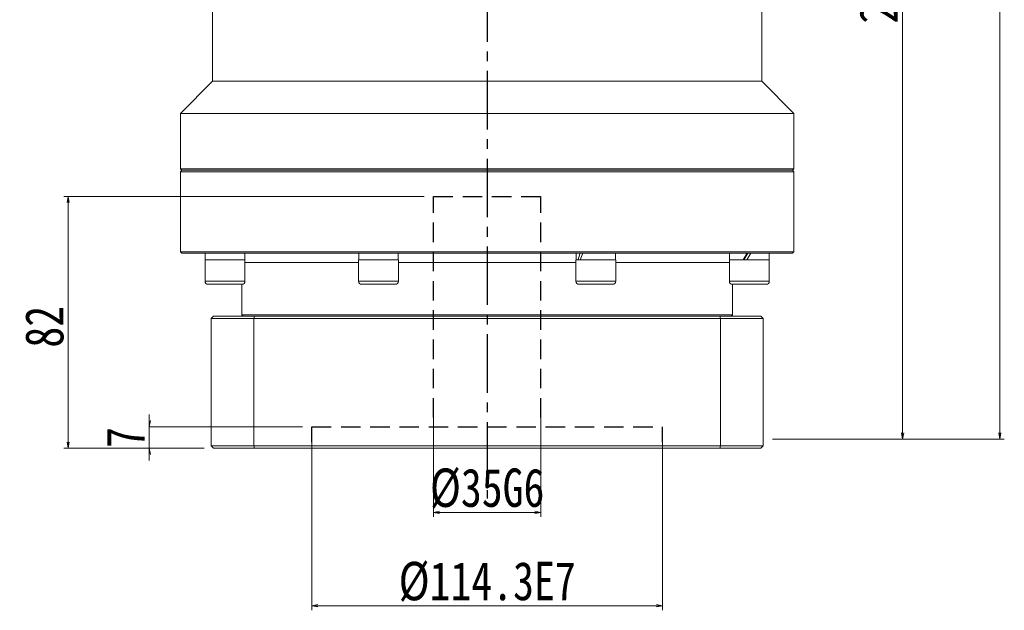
# Model space of a CAD drawing. Header units: millimetres. Extents: x -54 to 1253, y 0 to 910.
# Tile 5 of 8: x 615 to 936, y 339 to 532. Entities that reach past the tile are written whole.
import ezdxf

# ---------------------------------------------------------------- set-up
doc = ezdxf.new("R2010")
doc.units = ezdxf.units.MM
doc.linetypes.add('CENTER2', pattern=[28.575, 19.05, -3.175, 3.175, -3.175])
doc.linetypes.add('DASHED2', pattern=[9.525, 6.35, -3.175])
doc.layers.add('3中心线层', color=1, linetype='CENTER2')
doc.layers.add('4虚线层', color=6, linetype='DASHED2')
doc.layers.add('尺寸线层', color=3, linetype='Continuous', lineweight=18)
doc.styles.add('宋体', font='SimSun.ttf', dxfattribs={"width": 0.8})
doc.dimstyles.new('A水平标注$0', dxfattribs={"dimtxt": 3.5, "dimasz": 2, "dimexe": 1.5, "dimexo": 3, "dimgap": 1.1, "dimtad": 1, "dimtoh": 1, "dimdec": 4, "dimdsep": 46, "dimtxsty": '宋体', "dimblk": 'OPEN', "dimcen": 3, "dimclrd": 3, "dimclre": 3, "dimclrt": 6, "dimadec": 0, "dimazin": 0, "dimtm": 1e-09, "dimtfac": 1, "dimtdec": 4, "dimtix": 1, "dimtmove": 0, "dimatfit": 3, "dimldrblk": 'OPEN', "dimfxl": 0, "dimlwd": 13, "dimlwe": 13, "dimarcsym": 0})

# ---------------------------------------------------------------- blocks, each defined once
blk = doc.blocks.new('_Open')
at = {"color": 0, "linetype": 'ByBlock', "lineweight": -2}
for p, q in [((-1, 0.17), (0, 0)), ((-1, -0.17), (0, 0)), ((0, 0), (-1, 0))]:
    blk.add_line(p, q, dxfattribs=at)
blk = doc.blocks.new('*D34')
at = {"layer": 'Defpoints', "color": 0, "transparency": 16777216}
for p in [(872.28, 791.06), (934.34, 791.06), (857.28, 395.06)]:
    blk.add_point(p, dxfattribs=at)
at = {"layer": '尺寸线层', "color": 3, "lineweight": 13, "transparency": 16777216}
for p, q in [((875.28, 791.06), (935.84, 791.06)), ((934.34, 397.06), (934.34, 789.06)), ((860.28, 395.06), (935.84, 395.06))]:
    blk.add_line(p, q, dxfattribs=at)
at = {"layer": '尺寸线层', "color": 3, "lineweight": 13, "transparency": 16777216, "xscale": 2, "yscale": 2, "zscale": 2}
for p, rotation in [((934.34, 791.06), 90), ((934.34, 395.06), 270)]:
    blk.add_blockref('_Open', p, dxfattribs=dict(at, rotation=rotation))
at = {"layer": '尺寸线层', "color": 6, "transparency": 16777216, "insert": (926.59, 593.06), "char_height": 12.5, "attachment_point": 5, "rotation": 90, "style": '宋体', "bg_fill": 3, "box_fill_scale": 1.1, "bg_fill_color": 256, "bg_fill_true_color": 13158600, "bg_fill_transparency": 0}
blk.add_mtext('396', dxfattribs=at)
blk = doc.blocks.new('*D35')
at = {"layer": 'Defpoints', "color": 0, "transparency": 16777216}
for p in [(875.28, 686.06), (857.28, 395.06), (902.7, 395.06)]:
    blk.add_point(p, dxfattribs=at)
at = {"layer": '尺寸线层', "color": 3, "lineweight": 13, "transparency": 16777216}
for p, q in [((878.28, 686.06), (904.2, 686.06)), ((902.7, 684.06), (902.7, 397.06)), ((860.28, 395.06), (904.2, 395.06))]:
    blk.add_line(p, q, dxfattribs=at)
at = {"layer": '尺寸线层', "color": 3, "lineweight": 13, "transparency": 16777216, "xscale": 2, "yscale": 2, "zscale": 2}
for p, rotation in [((902.7, 686.06), 90), ((902.7, 395.06), 270)]:
    blk.add_blockref('_Open', p, dxfattribs=dict(at, rotation=rotation))
at = {"layer": '尺寸线层', "color": 6, "transparency": 16777216, "insert": (894.95, 540.56), "char_height": 12.5, "attachment_point": 5, "rotation": 90, "style": '宋体', "bg_fill": 3, "box_fill_scale": 1.1, "bg_fill_color": 256, "bg_fill_true_color": 13158600, "bg_fill_transparency": 0}
blk.add_mtext('291', dxfattribs=at)
blk = doc.blocks.new('*D36')
at = {"layer": 'Defpoints', "color": 0, "transparency": 16777216}
for p in [(710.13, 399.06), (657.16, 392.06), (678.08, 392.06)]:
    blk.add_point(p, dxfattribs=at)
at = {"layer": '尺寸线层', "color": 3, "lineweight": 13, "transparency": 16777216}
for p, q in [((657.16, 401.06), (657.16, 403.06)), ((707.13, 399.06), (655.66, 399.06)), ((657.16, 399.06), (657.16, 392.06)), ((675.08, 392.06), (655.66, 392.06)), ((657.16, 390.06), (657.16, 388.06))]:
    blk.add_line(p, q, dxfattribs=at)
at = {"layer": '尺寸线层', "color": 3, "lineweight": 13, "transparency": 16777216, "xscale": 2, "yscale": 2, "zscale": 2}
for p, rotation in [((657.16, 399.06), 270), ((657.16, 392.06), 90)]:
    blk.add_blockref('_Open', p, dxfattribs=dict(at, rotation=rotation))
at = {"layer": '尺寸线层', "color": 6, "transparency": 16777216, "insert": (649.41, 395.56), "char_height": 12.5, "attachment_point": 5, "rotation": 90, "style": '宋体', "bg_fill": 3, "box_fill_scale": 1.1, "bg_fill_color": 256, "bg_fill_true_color": 13158600, "bg_fill_transparency": 0}
blk.add_mtext('7', dxfattribs=at)
blk = doc.blocks.new('*D37')
at = {"layer": 'Defpoints', "color": 0, "transparency": 16777216}
for p in [(749.78, 474.06), (630.75, 392.06), (678.08, 392.06)]:
    blk.add_point(p, dxfattribs=at)
at = {"layer": '尺寸线层', "color": 3, "lineweight": 13, "transparency": 16777216}
for p, q in [((746.78, 474.06), (629.25, 474.06)), ((630.75, 472.06), (630.75, 394.06)), ((675.08, 392.06), (629.25, 392.06))]:
    blk.add_line(p, q, dxfattribs=at)
at = {"layer": '尺寸线层', "color": 3, "lineweight": 13, "transparency": 16777216, "xscale": 2, "yscale": 2, "zscale": 2}
for p, rotation in [((630.75, 474.06), 90), ((630.75, 392.06), 270)]:
    blk.add_blockref('_Open', p, dxfattribs=dict(at, rotation=rotation))
at = {"layer": '尺寸线层', "color": 6, "transparency": 16777216, "insert": (623, 431.63), "char_height": 12.5, "attachment_point": 5, "rotation": 90, "style": '宋体', "bg_fill": 3, "box_fill_scale": 1.1, "bg_fill_color": 256, "bg_fill_true_color": 13158600, "bg_fill_transparency": 0}
blk.add_mtext('82', dxfattribs=at)
blk = doc.blocks.new('*D38')
at = {"layer": 'Defpoints', "color": 0, "transparency": 16777216}
for p in [(710.13, 397.06), (824.43, 397.06), (824.43, 340.81)]:
    blk.add_point(p, dxfattribs=at)
at = {"layer": '尺寸线层', "color": 3, "lineweight": 13, "transparency": 16777216}
for p, q in [((710.13, 394.06), (710.13, 339.31)), ((824.43, 394.06), (824.43, 339.31)), ((712.13, 340.81), (822.43, 340.81))]:
    blk.add_line(p, q, dxfattribs=at)
at = {"layer": '尺寸线层', "color": 3, "lineweight": 13, "transparency": 16777216, "xscale": 2, "yscale": 2, "zscale": 2, "rotation": 180}
blk.add_blockref('_Open', (710.13, 340.81), dxfattribs=at)
at = {"layer": '尺寸线层', "color": 3, "lineweight": 13, "transparency": 16777216, "xscale": 2, "yscale": 2, "zscale": 2}
blk.add_blockref('_Open', (824.43, 340.81), dxfattribs=at)
at = {"layer": '尺寸线层', "color": 6, "transparency": 16777216, "insert": (767.28, 348.56), "char_height": 12.5, "attachment_point": 5, "style": '宋体'}
blk.add_mtext('{%%c114.3}{}{E7}', dxfattribs=at)
blk = doc.blocks.new('*D39')
at = {"layer": 'Defpoints', "color": 0, "transparency": 16777216}
for p in [(749.78, 405.06), (784.78, 405.06), (784.78, 371.2)]:
    blk.add_point(p, dxfattribs=at)
at = {"layer": '尺寸线层', "color": 3, "lineweight": 13, "transparency": 16777216}
for p, q in [((749.78, 402.06), (749.78, 369.7)), ((784.78, 402.06), (784.78, 369.7)), ((751.78, 371.2), (782.78, 371.2))]:
    blk.add_line(p, q, dxfattribs=at)
at = {"layer": '尺寸线层', "color": 3, "lineweight": 13, "transparency": 16777216, "xscale": 2, "yscale": 2, "zscale": 2, "rotation": 180}
blk.add_blockref('_Open', (749.78, 371.2), dxfattribs=at)
at = {"layer": '尺寸线层', "color": 3, "lineweight": 13, "transparency": 16777216, "xscale": 2, "yscale": 2, "zscale": 2}
blk.add_blockref('_Open', (784.78, 371.2), dxfattribs=at)
at = {"layer": '尺寸线层', "color": 6, "transparency": 16777216, "insert": (767.28, 378.95), "char_height": 12.5, "attachment_point": 5, "style": '宋体'}
blk.add_mtext('{%%c35}{}{G6}', dxfattribs=at)

msp = doc.modelspace()

# ---------------------------------------------------------------- linework, layer by layer
at = {"color": 7, "linetype": 'Continuous', "lineweight": 15}
for p, q in [((677.78192, 511.55787), (677.78192, 557.05787)), ((667.28192, 501.05787), (677.78192, 511.55787)), ((667.28192, 483.05787), (667.28192, 501.05787)), ((667.78192, 482.55787), (667.28192, 483.05787)), ((767.28192, 483.05787), (667.28192, 483.05787)), ((667.28192, 482.05787), (667.78192, 482.55787)), ((667.28192, 456.05787), (667.28192, 482.05787)), ((667.28192, 482.05787), (767.28192, 482.05787)), ((767.28192, 482.55787), (667.78192, 482.55787)), ((667.78192, 455.55787), (667.28192, 456.05787)), ((675.32306, 446.45787), (675.32306, 453.45787)), ((683.50539, 453.45787), (675.32306, 453.45787)), ((675.38306, 453.45787), (675.38306, 455.55787)), ((688.32306, 453.45787), (683.50539, 453.45787)), ((688.26306, 455.55787), (688.26306, 453.45787)), ((688.32306, 453.45787), (688.32306, 446.45787)), ((725.3837, 446.45787), (725.3837, 453.45787)), ((737.51287, 453.45787), (725.3837, 453.45787)), ((725.4437, 453.45787), (725.4437, 454.83168)), ((738.3837, 453.45787), (737.51287, 453.45787)), ((738.3237, 455.55787), (738.3237, 453.45787)), ((738.3837, 453.45787), (738.3837, 446.45787)), ((796.18014, 446.45787), (796.18014, 453.45787)), ((809.18014, 453.45787), (796.18014, 453.45787)), ((796.24014, 453.45787), (796.24014, 455.55787)), ((809.12013, 455.55787), (809.12013, 453.45787)), ((809.18014, 453.45787), (809.18014, 446.45787)), ((846.24077, 446.45787), (846.24077, 453.45787)), ((846.30077, 453.45787), (846.30077, 455.55787)), ((676.32306, 445.45787), (683.24657, 445.45787)), ((683.24657, 445.45787), (687.32306, 445.45787)), ((687.28192, 435.55787), (687.28192, 445.45787)), ((726.3837, 445.45787), (736.64684, 445.45787)), ((736.64684, 445.45787), (737.3837, 445.45787)), ((797.18014, 445.45787), (808.18014, 445.45787)), ((847.28192, 445.45787), (847.28192, 435.55787)), ((677.28192, 434.25787), (678.08192, 435.05787)), ((677.28192, 434.25787), (691.18823, 434.25787)), ((677.28192, 392.85788), (677.28192, 434.25787)), ((691.46734, 435.05787), (678.08192, 435.05787)), ((687.78192, 435.05787), (687.28192, 435.55787)), ((847.28192, 435.55787), (687.28192, 435.55787)), ((691.18823, 434.25787), (691.46734, 435.05787)), ((691.18823, 434.25787), (691.18823, 392.85788)), ((691.18823, 434.25787), (843.37561, 434.25787)), ((843.0965, 435.05787), (691.46734, 435.05787)), ((843.37561, 434.25787), (843.0965, 435.05787)), ((843.37561, 392.85788), (843.37561, 434.25787)), ((847.28192, 435.55787), (846.78192, 435.05787)), ((691.18823, 392.85788), (677.28192, 392.85788)), ((677.28192, 392.85788), (678.08192, 392.05786)), ((678.08192, 392.05786), (691.46734, 392.05786)), ((843.37561, 392.85788), (691.18823, 392.85788)), ((691.46734, 392.05786), (691.18823, 392.85788)), ((691.46734, 392.05786), (843.0965, 392.05786)), ((843.0965, 392.05786), (843.37561, 392.85788)), ((843.0965, 392.05786), (856.48191, 392.05786)), ((857.28192, 392.85788), (843.37561, 392.85788)), ((856.48191, 392.05786), (857.28192, 392.85788))]:
    msp.add_line(p, q, dxfattribs=at)
at = {"color": 8, "linetype": 'Continuous', "lineweight": 15}
for p, q in [((688.32306, 452.55787), (725.3837, 452.55787)), ((738.3837, 452.55787), (796.18014, 452.55787)), ((809.18014, 452.55787), (846.24077, 452.55787)), ((683.50539, 446.45787), (675.32306, 446.45787)), ((688.32306, 446.45787), (683.50539, 446.45787)), ((737.51287, 446.45787), (725.3837, 446.45787)), ((738.3837, 446.45787), (737.51287, 446.45787)), ((809.18014, 446.45787), (796.18014, 446.45787))]:
    msp.add_line(p, q, dxfattribs=at)
at = {"color": 7, "linetype": 'Continuous', "lineweight": 15}
for centre, start, end in [((676.32306, 446.45787), 180, 270), ((687.32306, 446.45787), 270, 0), ((726.3837, 446.45787), 180, 270), ((737.3837, 446.45787), 270, 0), ((797.18014, 446.45787), 180, 270), ((808.18014, 446.45787), 270, 0), ((847.24078, 446.45787), 180, 270)]:
    msp.add_arc(centre, 1, start, end, dxfattribs=at)
at = {"color": 7, "linetype": 'Continuous', "lineweight": 15, "extrusion": (0, 0, -1)}
for centre, major_axis, ratio, start_param, end_param in [((731.8837, 453.45787), (-1.17441, 11.13439), 0.568689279, 4.895776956, 4.961696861), ((802.68014, 455.55787), (4.75706, 10.99516), 0.394806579, 4.353811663, 4.543208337), ((802.68014, 453.45787), (4.75706, 10.99516), 0.394806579, 4.543208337, 4.732605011), ((852.74078, 455.55787), (6.41233, 11.14913), 0.053483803, 4.492241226, 4.6816379), ((852.74078, 455.55787), (4.32136, 7.51355), 0.053483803, 4.398507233, 4.6816379), ((852.74078, 453.45787), (6.41233, 11.14913), 0.053483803, 4.6816379, 4.871034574)]:
    msp.add_ellipse(centre, major_axis=major_axis, ratio=ratio, start_param=start_param, end_param=end_param, dxfattribs=at)
at = {"layer": '3中心线层'}
msp.add_line((767.28192, 572.05787), (767.28192, 375.74259), dxfattribs=at)
at = {"layer": '4虚线层'}
for p, q in [((749.78192, 474.05653), (784.78192, 474.05653)), ((749.78192, 402.05653), (749.78192, 474.05653)), ((784.78192, 402.05653), (784.78192, 474.05653)), ((710.13192, 399.05653), (824.43192, 399.05653)), ((710.13192, 394.05653), (710.13192, 399.05653)), ((824.43192, 394.05653), (824.43192, 399.05653))]:
    msp.add_line(p, q, dxfattribs=at)

# ---------------------------------------------------------------- dimensions: what is measured, and where the dimension line sits
at = {"layer": '尺寸线层'}
dim = msp.add_linear_dim(base=(934.33535, 791.05787), p1=(857.28192, 395.05787), p2=(872.28192, 791.05787), angle=90, dimstyle='A水平标注$0', override={"dimtxt": 12.5, "dimgap": 1.5}, dxfattribs=at)
dim.commit()
dim.dimension.update_dxf_attribs({"geometry": '*D34', "text_midpoint": (926.58535, 593.05787)})

# ---------------------------------------------------------------- next in the draw order: dimensions: what is measured, and where the dimension line sits
dim = msp.add_linear_dim(base=(902.69889, 395.05787), p1=(875.28192, 686.05787), p2=(857.28192, 395.05787), angle=90, dimstyle='A水平标注$0', override={"dimtxt": 12.5, "dimgap": 1.5}, dxfattribs=at)
dim.commit()
dim.dimension.update_dxf_attribs({"geometry": '*D35', "text_midpoint": (894.94889, 540.55787)})
dim = msp.add_linear_dim(base=(657.15938, 392.05786), p1=(710.13192, 399.05653), p2=(678.08192, 392.05786), angle=90, dimstyle='A水平标注$0', override={"dimtxt": 12.5, "dimgap": 1.5, "dimtad": 1, "dimdec": 1, "dimlfac": 1, "dimpost": '<>', "dimblk": 'Open', "dimse1": 0, "dimse2": 0, "dimsd1": 0, "dimsd2": 0, "dimtofl": 1, "dimtvp": 0.1, "dimtfill": 1, "dimtfillclr": 256}, dxfattribs=at)
dim.commit()
dim.dimension.update_dxf_attribs({"geometry": '*D36', "text_midpoint": (657.15938, 395.5572), "dimtype": 160})

# ---------------------------------------------------------------- next in the draw order: linework, layer by layer
at = {"color": 7, "linetype": 'Continuous', "lineweight": 15}
for p, q in [((856.78192, 557.05787), (856.78192, 511.55787)), ((856.78192, 511.55787), (677.78192, 511.55787)), ((856.78192, 511.55787), (867.28192, 501.05787)), ((867.28192, 501.05787), (667.28192, 501.05787)), ((867.28192, 501.05787), (867.28192, 483.05787)), ((867.28192, 483.05787), (767.28192, 483.05787)), ((866.78192, 482.55787), (767.28192, 482.55787)), ((767.28192, 482.05787), (867.28192, 482.05787)), ((867.28192, 483.05787), (866.78192, 482.55787)), ((866.78192, 482.55787), (867.28192, 482.05787)), ((867.28192, 482.05787), (867.28192, 456.05787)), ((867.28192, 456.05787), (667.28192, 456.05787)), ((867.28192, 456.05787), (866.78192, 455.55787)), ((667.78192, 455.55787), (866.78192, 455.55787)), ((859.24078, 453.45787), (846.24077, 453.45787)), ((859.18078, 455.55787), (859.18078, 453.45787)), ((859.24078, 453.45787), (859.24078, 446.45787)), ((847.24078, 445.45787), (858.24078, 445.45787)), ((856.48191, 435.05787), (843.0965, 435.05787)), ((843.37561, 434.25787), (857.28192, 434.25787)), ((856.48191, 435.05787), (857.28192, 434.25787)), ((857.28192, 434.25787), (857.28192, 392.85788))]:
    msp.add_line(p, q, dxfattribs=at)
at = {"color": 8, "linetype": 'Continuous', "lineweight": 15}
msp.add_line((859.24078, 446.45787), (846.24077, 446.45787), dxfattribs=at)
at = {"color": 7, "linetype": 'Continuous', "lineweight": 15}
msp.add_arc((858.24078, 446.45787), 1, 270, 0, dxfattribs=at)

# ---------------------------------------------------------------- next in the draw order: dimensions: what is measured, and where the dimension line sits
at = {"layer": '尺寸线层'}
dim = msp.add_linear_dim(base=(630.75389, 392.05786), p1=(749.78192, 474.05653), p2=(678.08192, 392.05786), angle=90, dimstyle='A水平标注$0', override={"dimtxt": 12.5, "dimgap": 1.5, "dimdec": 1, "dimpost": '<>', "dimblk": 'Open', "dimtvp": 0.1, "dimtfill": 1, "dimtfillclr": 256}, dxfattribs=at)
dim.commit()
dim.dimension.update_dxf_attribs({"geometry": '*D37', "text_midpoint": (630.75389, 431.6286), "dimtype": 160})

# ---------------------------------------------------------------- next in the draw order: dimensions: what is measured, and where the dimension line sits
for base, p1, p2, text, picture, middle in [((784.78192, 371.20465), (749.78192, 405.05653), (784.78192, 405.05653), '{%%c<>}{}{G6}', '*D39', (767.28192, 371.20465)), ((824.43192, 340.81095), (710.13192, 397.05653), (824.43192, 397.05653), '{%%c<>}{}{E7}', '*D38', (767.28192, 340.81095))]:
    dim = msp.add_linear_dim(base=base, p1=p1, p2=p2, text=text, dimstyle='A水平标注$0', override={"dimtxt": 12.5, "dimgap": 1.5, "dimblk": 'Open', "dimtfill": 0, "dimtfillclr": 256}, dxfattribs=at)
    dim.commit()
    dim.dimension.update_dxf_attribs({"geometry": picture, "text_midpoint": middle, "dimtype": 160})

doc.saveas('drawing.dxf')
